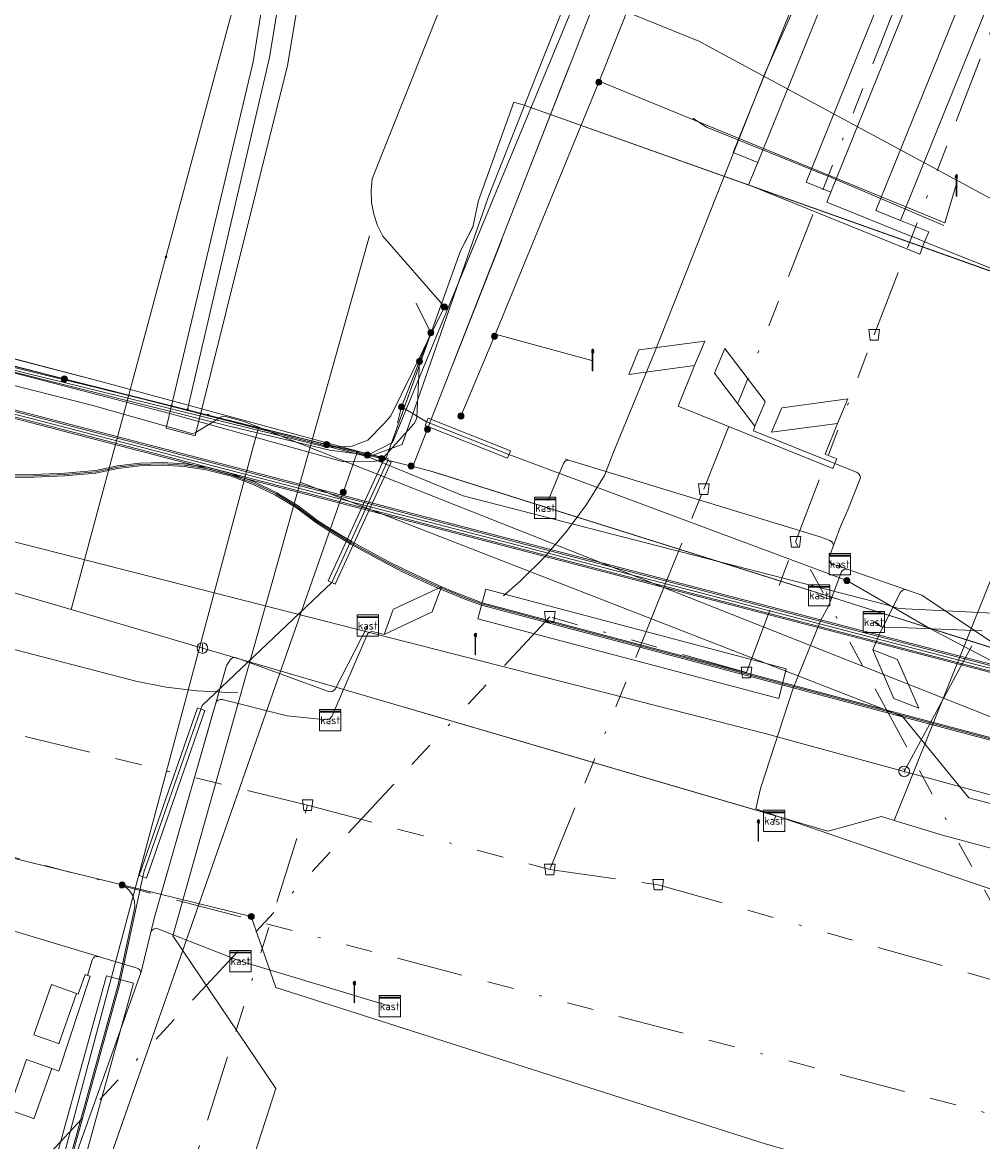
# Model space of a CAD drawing. Header units: metres. Extents: x 151922 to 154458, y 463415 to 464223.
# Tile 96 of 164: x 153472 to 153508, y 463956 to 463998. Entities that reach past the tile are written whole.
import ezdxf
from ezdxf.enums import TextEntityAlignment as Align
from ezdxf.lldxf.tags import DXFTag

# ---------------------------------------------------------------- set-up
doc = ezdxf.new("R2010")
doc.units = ezdxf.units.M
doc.linetypes.add('RI-OVERIG-SO', pattern=[17, 5, -2, 2, -2, 0, -2, 2, -2])
doc.layers.get('0').update_dxf_attribs({"lineweight": 9})
for name, color, linetype, lineweight in [('B-PV-KL-DATA-G', 90, 'KL-DATA-SO', 9), ('B-PV-KL-DATA_HULPSTUK-S', 90, 'Continuous', 9), ('B-PV-KL-DATA_KABELBED-G', 90, 'Continuous', 9), ('B-PV-KL-DATA_MANTELBUIS-G', 90, 'Continuous', 9), ('B-PV-KL-ET_HS-G', 10, 'KL-HS-SO', 9), ('B-PV-KL-ET_HS_MANTELBUIS-G', 10, 'Continuous', 9), ('B-PV-KL-ET_LS-G', 190, 'KL-LS-SO', 9), ('B-PV-KL-ET_LS-S', 190, 'Continuous', 9), ('B-PV-KL-ET_LS_HULPSTUK-S', 190, 'Continuous', 9), ('B-PV-KL-ET_LS_KABELBED-G', 190, 'Continuous', 9), ('B-PV-KL-ET_LS_MANTELBUIS-G', 190, 'Continuous', 9), ('B-PV-KL-GAS_LD-G', 50, 'KL-GAS_LD-SO', 9), ('B-PV-KL-GAS_LD_HULPSTUK-S', 50, 'Continuous', 9), ('B-PV-KL-GAS_LD_MANTELBUIS-G', 50, 'Continuous', 9), ('B-PV-KL-WATER-G', 170, 'KL-WATER-SO', 9), ('B-PV-KL-WATER_HULPSTUK-S', 170, 'Continuous', 9), ('B-PV-KL-WATER_MANTELBUIS-G', 170, 'Continuous', 9), ('B-PV-OG-INFO-G', 7, 'Continuous', 9), ('B-PV-RI-VRIJVERVAL-G', 210, 'RI-OVERIG-SO', 9), ('B-PV-RI-VRIJVERVAL_HULPSTUK-S', 210, 'Continuous', 9)]:
    doc.layers.add(name, color=color, linetype=linetype, lineweight=lineweight)
doc.styles.add('NLCS-ISO', font='txt')
doc.styles.get("Standard").update_dxf_attribs({"font": 'arial.ttf'})
tags = doc.linetypes.add('KL-DATA-SO', pattern='A,4,-1,[101,NLCS.SHX,S=0.5,R=0,X=0,Y=0],-1,4,-1,["D",Standard,S=1,R=0,X=-0.25,Y=-0.5],-1.5', length=12.5).pattern_tags.tags
tags[18] = DXFTag(74, 10)
tags = doc.linetypes.add('KL-GAS_LD-SO', pattern='A,4,-1,[69,NLCS.SHX,S=0.5,R=0,X=0,Y=0],-1,4,-1,["L",Standard,S=1,R=0,X=0.25,Y=-0.5],-2', length=13).pattern_tags.tags
tags[18] = DXFTag(74, 10)
tags = doc.linetypes.add('KL-HS-SO', pattern='A,4,-1,[103,NLCS.SHX,S=0.75,R=0,X=0,Y=0],-1,4,-1,["H",Standard,S=1,R=0,X=0,Y=-0.5],-2', length=13).pattern_tags.tags
tags[18] = DXFTag(74, 10)
tags = doc.linetypes.add('KL-LS-SO', pattern='A,4,-1,[103,NLCS.SHX,S=0.75,R=0,X=0,Y=0],-1,4,-1,["L",Standard,S=1,R=0,X=0,Y=-0.5],-2', length=13).pattern_tags.tags
tags[18] = DXFTag(74, 10)
doc.linetypes.add('KL-WATER-SO', pattern='A,7,-0.5,[168,NLCS.SHX,S=0.75,R=0,X=0.75,Y=0],-2', length=9.5)

# ---------------------------------------------------------------- blocks, each defined once
blk = doc.blocks.new('SKL-WTB_HULP_T STUK-SO')
at = {"color": 0, "linetype": 'ByBlock', "lineweight": 18}
blk.add_circle((0, 0), 1, dxfattribs=at)
at = {"color": 0, "linetype": 'ByBlock', "lineweight": -2, "style": 'NLCS-ISO'}
blk.add_text('T', height=1, dxfattribs=at).set_placement((0, 0), align=Align.MIDDLE_CENTER)
at = {"color": 0, "linetype": 'ByBlock', "lineweight": 18, "style": 'NLCS-ISO', "flags": 1}
for tag, p in [('TYPE', (1.5, 0)), ('OMSCHRIJVING', (1.5, -3)), ('LABEL', (1.5, -1.5))]:
    blk.add_attdef(tag, p, '', height=1, dxfattribs=at)
blk = doc.blocks.new('SKL-WTB_HULP_MOF-SO')
at = {"linetype": 'ByBlock', "lineweight": 18}
h = blk.add_hatch(color=0, dxfattribs=at)
h.dxf.hatch_style = 1
h.paths.add_polyline_path([(-0.5625, 0, 1), (0.5625, 0, 1)])
at = {"color": 0, "linetype": 'ByBlock', "lineweight": 18}
blk.add_circle((0, 0), 0.5625, dxfattribs=at)
at = {"color": 0, "linetype": 'ByBlock', "lineweight": 18, "style": 'NLCS-ISO', "flags": 1}
for tag, p in [('TYPE', (1.5, 0)), ('OMSCHRIJVING', (1.5, -3)), ('LABEL', (1.5, -1.5))]:
    blk.add_attdef(tag, p, '', height=1, dxfattribs=at)
blk = doc.blocks.new('SKL-WTB_HULP_AFSLUITER-SO')
at = {"color": 0, "linetype": 'ByBlock', "lineweight": 18}
blk.add_lwpolyline([(0, 0.8), (0, -0.8)], dxfattribs=at)
blk.add_circle((0, 0), 1, dxfattribs=at)
at = {"color": 0, "linetype": 'ByBlock', "lineweight": 18, "style": 'NLCS-ISO', "flags": 1}
for tag, p in [('TYPE', (1.5, 0)), ('OMSCHRIJVING', (1.5, -3)), ('LABEL', (1.5, -1.5))]:
    blk.add_attdef(tag, p, '', height=1, dxfattribs=at)
blk = doc.blocks.new('SKL-WTB_HULP_OVERIG-SO')
at = {"color": 0, "linetype": 'ByBlock', "lineweight": 18}
for points in [[(-0.14, 0.14), (0.14, -0.14)], [(0.14, 0.14), (-0.14, -0.14)]]:
    blk.add_lwpolyline(points, dxfattribs=at)
at = {"color": 0, "linetype": 'ByBlock', "lineweight": 18, "style": 'NLCS-ISO', "flags": 1}
for tag, p in [('TYPE', (1.5, 0)), ('OMSCHRIJVING', (1.5, -3)), ('LABEL', (1.5, -1.5))]:
    blk.add_attdef(tag, p, '', height=1, dxfattribs=at)
blk = doc.blocks.new('SRI-HULP_AFVOER_OPVANG-SO')
at = {"color": 0, "linetype": 'ByBlock', "lineweight": 18}
blk.add_lwpolyline([(-0.75, -1), (-1, 1), (1, 1), (0.75, -1)], close=True, dxfattribs=at)
at = {"color": 0, "linetype": 'ByBlock', "lineweight": 18, "style": 'NLCS-ISO', "flags": 1}
for tag, p in [('TYPE', (1.5, 0)), ('OMSCHRIJVING', (1.5, -3)), ('LABEL', (1.5, -1.5))]:
    blk.add_attdef(tag, p, '', height=1, dxfattribs=at)
blk = doc.blocks.new('SKL-WTB_HULP_KAST-SO')
at = {"color": 0, "linetype": 'ByBlock', "lineweight": 18}
for points in [[(-2, 2), (2, 2), (2, 1.68), (-2, 1.68)], [(-2, 1.52), (2, 1.52), (2, -2), (-2, -2)]]:
    blk.add_lwpolyline(points, close=True, dxfattribs=at)
at = {"color": 0, "linetype": 'ByBlock', "lineweight": 18, "style": 'NLCS-ISO'}
blk.add_text('kast', height=1.5, dxfattribs=at).set_placement((0, 0), align=Align.MIDDLE_CENTER)
at = {"color": 0, "linetype": 'ByBlock', "lineweight": 18, "style": 'NLCS-ISO', "flags": 1}
for tag, p in [('TYPE', (2.5, 0)), ('OMSCHRIJVING', (2.5, -3)), ('LABEL', (2.5, -1.5))]:
    blk.add_attdef(tag, p, '', height=1, dxfattribs=at)
blk = doc.blocks.new('SKL-ET_LS_MAST-SO')
for p, q in [((-0.05, 2.07), (0.05, 2.07)), ((-0.05, -2), (0.05, -2))]:
    blk.add_line(p, q)
for points in [[(-0.18, 1.76), (-0.22, 1.76), (-0.22, 1.84), (-0.18, 1.84), (-0.18, 1.79)], [(-0.18, 1.49), (-0.22, 1.49), (-0.22, 1.57), (-0.18, 1.57), (-0.18, 1.52)], [(-0.18, 1.79), (-0.05, 1.79)], [(-0.18, 1.76), (-0.05, 1.76)], [(-0.18, 1.52), (-0.05, 1.52)], [(-0.18, 1.49), (-0.05, 1.49)], [(-0.05, -2), (-0.05, 2.07)], [(0.05, -2), (0.05, 2.07)], [(0.18, 1.92), (0.05, 1.92)], [(0.18, 1.89), (0.05, 1.89)], [(0.18, 1.66), (0.05, 1.66)], [(0.18, 1.63), (0.05, 1.63)], [(0.18, 1.39), (0.05, 1.39)], [(0.18, 1.36), (0.05, 1.36)], [(0.18, 1.89), (0.22, 1.89), (0.22, 1.97), (0.18, 1.97), (0.18, 1.92)], [(0.18, 1.63), (0.22, 1.63), (0.22, 1.71), (0.18, 1.71), (0.18, 1.66)], [(0.18, 1.36), (0.22, 1.36), (0.22, 1.44), (0.18, 1.44), (0.18, 1.39)]]:
    blk.add_lwpolyline(points)

msp = doc.modelspace()

# ---------------------------------------------------------------- linework, layer by layer
at = {"layer": 'B-PV-KL-DATA-G', "ltscale": 0.5, "flags": 128}
for points in [[(153877.43, 463906.662), (153877.06, 463906.08), (153874.95, 463902.62), (153874.94, 463898.12), (153871.01, 463892.3), (153856.77, 463870.24), (153856.7, 463870.13), (153854.23, 463866.95), (153851.57, 463865.42), (153848.2, 463864.06), (153847.02, 463863.94), (153844.66, 463863.83), (153841.62, 463864.6), (153837.27, 463866.22), (153836.38, 463866.55), (153835.4, 463866.92), (153826.33, 463870.31), (153800.8, 463879.24), (153796.14, 463880.95), (153763.59, 463894.65), (153742.96, 463902.22), (153733.52, 463906.26), (153707.22, 463915.57), (153683.51, 463924.12), (153673.06, 463927.92), (153648.86, 463935.61), (153611.35, 463947.24), (153593.91, 463952.47), (153555.86, 463963.18), (153551.65, 463963.92), (153548.16, 463962.41), (153515.7, 463971.91), (153514.11, 463972.35), (153512.71, 463972.72), (153512.04, 463973.1), (153511.58, 463973.48), (153510.95, 463974.02), (153510.49, 463974.65), (153510.28, 463975.36), (153509.99, 463976.28), (153509.9, 463978.2), (153510.74, 463988.17), (153509.49, 463988.63), (153490.94, 463995.23), (153490.55, 463995.34), (153489.22, 463991.64), (153489.01, 463990.64), (153488.55, 463989.75), (153486.13, 463983.01), (153485.74, 463981.93), (153475.03, 463984.84), (153461.15, 463988.43), (153451.5, 463991.05), (153429.03, 463996.77), (153399.75, 464004.24), (153302.57, 464029.13), (153293.26, 464031.34), (153289.88, 464032.18), (153258.15, 464041), (153240.95, 464043.36), (153235.31, 464044.41), (153206.3, 464052.48), (153200.52, 464054.09), (153192.59, 464056.29), (153164.13, 464061.46), (153155.45, 464063.21), (153154.69, 464063.34), (153148.76, 464064.42), (153140.52, 464065.84), (153139.17, 464066.08), (153133.79, 464064.99), (153127.44, 464066.59), (153127.39, 464066.69), (153127.31, 464066.81), (153127.27, 464067.01), (153127.23, 464067.17), (153127.17, 464067.32), (153127.11, 464067.45), (153126.94, 464067.56), (153126.64, 464067.64), (153126.39, 464067.6), (153126.05, 464067.56), (153125.69, 464067.42), (153125.23, 464066.99), (153085, 464076.1), (153081.44, 464076.04), (153074.8, 464076.99), (153045.54, 464080.22), (153036.62, 464080.2), (152951.91, 464079.96), (152947.52, 464079.15), (152944.88, 464078.96), (152943.88, 464078.89), (152942.88, 464078.81), (152930.01, 464077.88), (152880.98, 464073.28), (152874.3, 464073.75), (152874.09, 464073.76), (152873.11, 464073.64), (152865.09, 464072.7), (152857.12, 464070.4), (152849.6, 464069.01), (152849.6, 464068.4), (152850.98, 464043.3), (152851.01, 464042.43), (152841.99, 464041.6), (152834.16, 464041.02), (152824.23, 464039.81), (152813.36, 464038.61), (152800.26, 464036.41), (152792.27, 464035.19), (152773.17, 464031.63), (152764.19, 464029.82), (152755.51, 464027.89), (152742.85, 464024.92), (152726.67, 464020.3), (152715.42, 464017.02), (152696.33, 464011.49), (152675.4, 464003.4), (152662.1, 463996.3), (152625.3, 463984.05), (152611.36, 463980.89), (152596.35, 463974.21), (152587.23, 463970.11), (152578.47, 463966.04), (152572.37, 463962.96), (152566.27, 463959.95), (152556.2, 463954.95), (152548.37, 463950.99), (152546.26, 463949.77), (152539.39, 463946.05), (152531.36, 463941.5), (152521.16, 463935.41), (152520.61, 463934.89), (152517.27, 463932.71), (152512.41, 463929.35), (152506.36, 463923.2), (152509.95, 463918.86), (152511.27, 463916.2), (152512.18, 463903.27), (152509.34, 463902.7), (152485.33, 463892.91), (152484.34, 463892.46), (152484.42, 463892.22), (152486.36, 463887.87), (152499.34, 463861.11), (152495.13, 463858.41), (152489.27, 463854.78), (152436.75, 463822.68), (152428.41, 463816.85), (152425.25, 463816.2), (152404.26, 463800.73), (152391.26, 463791.13), (152381.61, 463782.44), (152378.03, 463779.76), (152341.53, 463752.67), (152330.76, 463744.01), (152322.89, 463742.36), (152314.733, 463735.813)], [(153877.43, 463906.662), (153877.06, 463906.08), (153874.95, 463902.62), (153874.94, 463898.12), (153871.01, 463892.3), (153856.77, 463870.24), (153856.7, 463870.13), (153854.23, 463866.95), (153851.57, 463865.42), (153848.2, 463864.06), (153847.02, 463863.94), (153844.66, 463863.83), (153841.62, 463864.6), (153837.27, 463866.22), (153836.38, 463866.55), (153835.4, 463866.92), (153826.33, 463870.31), (153800.8, 463879.24), (153796.14, 463880.95), (153763.59, 463894.65), (153742.96, 463902.22), (153733.52, 463906.26), (153707.22, 463915.57), (153683.51, 463924.12), (153673.06, 463927.92), (153648.86, 463935.61), (153611.35, 463947.24), (153593.91, 463952.47), (153555.86, 463963.18), (153551.65, 463963.92), (153548.16, 463962.41), (153515.7, 463971.91), (153514.11, 463972.35), (153512.71, 463972.72), (153512.04, 463973.1), (153511.58, 463973.48), (153510.95, 463974.02), (153510.49, 463974.65), (153510.28, 463975.36), (153509.99, 463976.28), (153509.9, 463978.2), (153510.74, 463988.17), (153509.49, 463988.63), (153490.94, 463995.23), (153490.55, 463995.34), (153489.22, 463991.64), (153489.01, 463990.64), (153488.55, 463989.75), (153486.13, 463983.01), (153485.74, 463981.93), (153475.03, 463984.84), (153461.15, 463988.43), (153451.5, 463991.05), (153429.03, 463996.77), (153399.75, 464004.24), (153302.57, 464029.13), (153293.26, 464031.34), (153289.88, 464032.18), (153258.15, 464041), (153240.95, 464043.36), (153235.31, 464044.41), (153206.3, 464052.48), (153200.52, 464054.09), (153192.59, 464056.29), (153164.13, 464061.46), (153155.45, 464063.21), (153154.69, 464063.34), (153148.76, 464064.42), (153140.52, 464065.84), (153139.17, 464066.08), (153133.79, 464064.99), (153127.44, 464066.59), (153127.39, 464066.69), (153127.31, 464066.81), (153127.27, 464067.01), (153127.23, 464067.17), (153127.17, 464067.32), (153127.11, 464067.45), (153126.94, 464067.56), (153126.64, 464067.64), (153126.39, 464067.6), (153126.05, 464067.56), (153125.69, 464067.42), (153125.23, 464066.99), (153085, 464076.1), (153081.44, 464076.04), (153074.8, 464076.99), (153045.54, 464080.22), (153036.62, 464080.2), (152951.91, 464079.96), (152947.52, 464079.15), (152944.88, 464078.96), (152943.88, 464078.89), (152942.88, 464078.81), (152930.01, 464077.88), (152880.98, 464073.28), (152874.3, 464073.75), (152874.09, 464073.76), (152873.11, 464073.64), (152865.09, 464072.7), (152857.12, 464070.4), (152849.6, 464069.01), (152849.6, 464068.4), (152850.98, 464043.3), (152851.01, 464042.43), (152841.99, 464041.6), (152834.16, 464041.02), (152824.23, 464039.81), (152813.36, 464038.61), (152800.26, 464036.41), (152792.27, 464035.19), (152773.17, 464031.63), (152764.19, 464029.82), (152755.51, 464027.89), (152742.85, 464024.92), (152726.67, 464020.3), (152715.42, 464017.02), (152696.33, 464011.49), (152675.4, 464003.4), (152662.1, 463996.3), (152625.3, 463984.05), (152611.36, 463980.89), (152596.35, 463974.21), (152587.23, 463970.11), (152578.47, 463966.04), (152572.37, 463962.96), (152566.27, 463959.95), (152556.2, 463954.95), (152548.37, 463950.99), (152546.26, 463949.77), (152539.39, 463946.05), (152531.36, 463941.5), (152521.16, 463935.41), (152520.61, 463934.89), (152517.27, 463932.71), (152512.41, 463929.35), (152506.36, 463923.2), (152509.95, 463918.86), (152511.27, 463916.2), (152512.18, 463903.27), (152509.34, 463902.7), (152485.33, 463892.91), (152484.34, 463892.46), (152484.42, 463892.22), (152486.36, 463887.87), (152499.34, 463861.11), (152495.13, 463858.41), (152489.27, 463854.78), (152436.75, 463822.68), (152428.41, 463816.85), (152425.25, 463816.2), (152404.26, 463800.73), (152391.26, 463791.13), (152381.61, 463782.44), (152378.03, 463779.76), (152341.53, 463752.67), (152330.76, 463744.01), (152322.89, 463742.36), (152314.733, 463735.812)], [(153877.43, 463906.662), (153877.06, 463906.08), (153874.95, 463902.62), (153874.94, 463898.12), (153871.01, 463892.3), (153856.7, 463870.13), (153854.23, 463866.95), (153851.57, 463865.42), (153848.2, 463864.06), (153844.66, 463863.83), (153841.62, 463864.6), (153836.38, 463866.55), (153835.4, 463866.92), (153826.33, 463870.31), (153800.8, 463879.24), (153796.14, 463880.95), (153763.59, 463894.65), (153742.96, 463902.22), (153733.52, 463906.26), (153707.22, 463915.57), (153673.06, 463927.92), (153648.86, 463935.61), (153611.35, 463947.24), (153593.91, 463952.47), (153555.86, 463963.18), (153551.65, 463963.92), (153548.16, 463962.41), (153514.11, 463972.35), (153512.71, 463972.72), (153512.04, 463973.1), (153510.95, 463974.02), (153510.49, 463974.65), (153510.28, 463975.36), (153509.99, 463976.28), (153509.9, 463978.2), (153510.74, 463988.17), (153490.94, 463995.23), (153490.55, 463995.34), (153489.22, 463991.64), (153489.01, 463990.64), (153488.55, 463989.75), (153485.74, 463981.93), (153475.03, 463984.84), (153451.5, 463991.05), (153429.03, 463996.77), (153302.57, 464029.13), (153293.26, 464031.34), (153289.88, 464032.18), (153258.15, 464041), (153240.95, 464043.36), (153235.31, 464044.41), (153200.52, 464054.09), (153192.59, 464056.29), (153155.45, 464063.21), (153154.69, 464063.34), (153140.52, 464065.84), (153139.17, 464066.08), (153133.79, 464064.99), (153127.44, 464066.59), (153127.31, 464066.81), (153127.27, 464067.01), (153127.17, 464067.32), (153127.11, 464067.45), (153126.94, 464067.56), (153126.64, 464067.64), (153126.05, 464067.56), (153125.69, 464067.42), (153125.23, 464066.99), (153085, 464076.1), (153081.44, 464076.04), (153074.8, 464076.99), (153045.54, 464080.22), (152951.91, 464079.96), (152947.52, 464079.15), (152944.88, 464078.96), (152942.88, 464078.81), (152930.01, 464077.88), (152880.98, 464073.28), (152874.09, 464073.76), (152873.11, 464073.64), (152865.09, 464072.7), (152857.12, 464070.4), (152849.6, 464069.01), (152850.98, 464043.3), (152851.01, 464042.43), (152841.99, 464041.6), (152834.16, 464041.02), (152824.23, 464039.81), (152813.36, 464038.61), (152800.26, 464036.41), (152792.27, 464035.19), (152773.17, 464031.63), (152764.19, 464029.82), (152755.51, 464027.89), (152742.85, 464024.92), (152715.42, 464017.02), (152696.33, 464011.49), (152675.4, 464003.4), (152662.1, 463996.3), (152625.3, 463984.05), (152611.36, 463980.89), (152587.23, 463970.11), (152578.47, 463966.04), (152566.27, 463959.95), (152556.2, 463954.95), (152548.37, 463950.99), (152546.26, 463949.77), (152539.39, 463946.05), (152531.36, 463941.5), (152521.16, 463935.41), (152520.61, 463934.89), (152517.27, 463932.71), (152512.41, 463929.35), (152506.36, 463923.2), (152509.95, 463918.86), (152511.27, 463916.2), (152512.18, 463903.27), (152509.34, 463902.7), (152484.34, 463892.46), (152484.42, 463892.22), (152486.36, 463887.87), (152499.34, 463861.11), (152489.27, 463854.78), (152436.75, 463822.68), (152428.41, 463816.85), (152425.25, 463816.2), (152391.26, 463791.13), (152381.61, 463782.44), (152378.03, 463779.76), (152341.53, 463752.67), (152330.76, 463744.01), (152327.32, 463743.289)], [(152945.07, 464078.97), (152947.52, 464079.15), (152951.91, 464079.96), (153036.62, 464080.2), (153045.54, 464080.22), (153074.8, 464076.99), (153081.44, 464076.04), (153085, 464076.1), (153125.23, 464066.99), (153125.69, 464067.42), (153126.05, 464067.56), (153126.39, 464067.6), (153126.64, 464067.64), (153126.94, 464067.56), (153127.11, 464067.45), (153127.17, 464067.32), (153127.23, 464067.17), (153127.27, 464067.01), (153127.31, 464066.81), (153127.39, 464066.69), (153127.44, 464066.59), (153133.79, 464064.99), (153139.17, 464066.08), (153140.52, 464065.84), (153148.76, 464064.42), (153154.69, 464063.34), (153155.45, 464063.21), (153164.13, 464061.46), (153192.59, 464056.29), (153200.52, 464054.09), (153206.3, 464052.48), (153235.31, 464044.41), (153240.95, 464043.36), (153258.15, 464041), (153289.88, 464032.18), (153293.26, 464031.34), (153302.57, 464029.13), (153399.75, 464004.24), (153429.03, 463996.77), (153451.5, 463991.05), (153461.15, 463988.43), (153475.03, 463984.84), (153485.74, 463981.93), (153486.13, 463983.01), (153488.55, 463989.75), (153489.02, 463990.68)], [(152945.07, 464078.97), (152947.52, 464079.15), (152951.91, 464079.96), (153036.62, 464080.2), (153045.54, 464080.22), (153074.8, 464076.99), (153081.44, 464076.04), (153085, 464076.1), (153125.23, 464066.99), (153125.69, 464067.42), (153126.05, 464067.56), (153126.39, 464067.6), (153126.64, 464067.64), (153126.94, 464067.56), (153127.11, 464067.45), (153127.17, 464067.32), (153127.23, 464067.17), (153127.27, 464067.01), (153127.31, 464066.81), (153127.39, 464066.69), (153127.44, 464066.59), (153133.79, 464064.99), (153139.17, 464066.08), (153140.52, 464065.84), (153148.76, 464064.42), (153154.69, 464063.34), (153155.45, 464063.21), (153164.13, 464061.46), (153192.59, 464056.29), (153200.52, 464054.09), (153206.3, 464052.48), (153235.31, 464044.41), (153240.95, 464043.36), (153258.15, 464041), (153289.88, 464032.18), (153293.26, 464031.34), (153302.57, 464029.13), (153399.75, 464004.24), (153429.033, 463996.765), (153451.5, 463991.05), (153461.15, 463988.43), (153475.03, 463984.84), (153485.74, 463981.93), (153486.13, 463983.01), (153488.547, 463989.751), (153489.025, 463990.68)], [(152945.07, 464078.97), (152947.52, 464079.15), (152951.91, 464079.96), (153036.62, 464080.2), (153045.54, 464080.22), (153074.8, 464076.99), (153081.44, 464076.04), (153085, 464076.1), (153125.23, 464066.99), (153125.69, 464067.42), (153126.05, 464067.56), (153126.39, 464067.6), (153126.64, 464067.64), (153126.94, 464067.56), (153127.11, 464067.45), (153127.17, 464067.32), (153127.23, 464067.17), (153127.27, 464067.01), (153127.31, 464066.81), (153127.39, 464066.69), (153127.44, 464066.59), (153133.79, 464064.99), (153139.17, 464066.08), (153140.52, 464065.84), (153148.76, 464064.42), (153154.69, 464063.34), (153155.45, 464063.21), (153164.13, 464061.46), (153192.59, 464056.29), (153200.52, 464054.09), (153206.3, 464052.48), (153235.31, 464044.41), (153240.95, 464043.36), (153258.15, 464041), (153289.88, 464032.18), (153293.26, 464031.34), (153302.57, 464029.13), (153399.75, 464004.24), (153429.03, 463996.77), (153451.5, 463991.05), (153461.15, 463988.43), (153475.03, 463984.84), (153485.74, 463981.93), (153486.13, 463983.01), (153488.55, 463989.75), (153489.02, 463990.68)], [(153497.503, 463997.633), (153493.005, 463999.476), (153489.744, 463991.642), (153485.994, 463982.551), (153485.063, 463982.078), (153483.638, 463982.259), (153479.743, 463983.186), (153459.829, 463988.192), (153452.087, 463990.304), (153435.056, 463994.752), (153392.072, 464005.979), (153377.097, 464010.112), (153353.505, 464016.35), (153324.948, 464023.796), (153308.385, 464028.072), (153304.274, 464029.058), (153274.696, 464036.786), (153246.788, 464043.859), (153228.303, 464045.536), (153222.492, 464047.196), (153205.932, 464051.72), (153194.867, 464054.77), (153194.33, 464056.13), (153191.063, 464056.969), (153166.398, 464061.78), (153138.404, 464066.909), (153137.632, 464067.038), (153135.262, 464065.703), (153130.047, 464066.423), (153125.095, 464067.445), (153117.767, 464068.633), (153110.218, 464070.244), (153097.29, 464073.335), (153086.825, 464075.696), (153079.302, 464076.937)], [(153485.077, 463982.014), (153460.148, 463988.399), (153452.105, 463990.488), (153445.312, 463992.249), (153416.676, 463999.698), (153392.162, 464006.029), (153385.086, 464008.026), (153382.458, 464008.737), (153377.082, 464010.052), (153355.522, 464015.683), (153335.963, 464020.546), (153308.283, 464027.92), (153304.34, 464029.11), (153258.879, 464040.65), (153246.844, 464043.856), (153242.578, 464044.711), (153242.079, 464044.753), (153241.303, 464043.818), (153234.199, 464044.127), (153228.067, 464045.56), (153207.527, 464051.216), (153205.636, 464052.006), (153194.178, 464055.527)], [(153519.545, 464045.634), (153501.582, 464000), (153500, 463996.445), (153495.842, 463985.931), (153494.295, 463982.18), (153493.959, 463981.305), (153493.289, 463980.224), (153492.536, 463979.199), (153491.704, 463978.237), (153490.798, 463977.344), (153490.163, 463976.782)], [(153496.518, 464009.16), (153491.574, 463996.807), (153489.591, 463991.752), (153486.358, 463982.473), (153485.077, 463982.014)], [(153510.155, 463990.819), (153497.503, 463997.633)], [(153489.025, 463990.68), (153489.01, 463990.64), (153489.22, 463991.64), (153490.55, 463995.34), (153490.94, 463995.23), (153509.49, 463988.63), (153510.74, 463988.17), (153509.9, 463978.2), (153509.99, 463976.28), (153510.28, 463975.36), (153510.49, 463974.65), (153510.95, 463974.02), (153511.58, 463973.48), (153512.04, 463973.1), (153512.71, 463972.72), (153514.11, 463972.35), (153515.7, 463971.91), (153548.16, 463962.41), (153551.65, 463963.92), (153555.86, 463963.18), (153593.91, 463952.47), (153611.35, 463947.24), (153648.86, 463935.61), (153673.06, 463927.92), (153683.51, 463924.12), (153707.22, 463915.57), (153733.52, 463906.26), (153742.96, 463902.22), (153763.59, 463894.65), (153796.14, 463880.95), (153800.8, 463879.24), (153826.33, 463870.31), (153835.4, 463866.92), (153836.268, 463866.592)], [(153489.025, 463990.68), (153489.01, 463990.64), (153489.22, 463991.64), (153490.55, 463995.34), (153490.94, 463995.23), (153509.49, 463988.63), (153510.74, 463988.17), (153509.9, 463978.2), (153509.99, 463976.28), (153510.28, 463975.36), (153510.49, 463974.65), (153510.95, 463974.02), (153511.58, 463973.48), (153512.04, 463973.1), (153512.71, 463972.72), (153514.11, 463972.35), (153515.7, 463971.91), (153548.16, 463962.41), (153551.65, 463963.92), (153555.86, 463963.18), (153593.91, 463952.47), (153611.35, 463947.24), (153648.86, 463935.61), (153673.06, 463927.92), (153683.51, 463924.12), (153707.22, 463915.57), (153733.52, 463906.26), (153742.96, 463902.22), (153763.59, 463894.65), (153796.14, 463880.95), (153800.8, 463879.24), (153826.33, 463870.31), (153835.4, 463866.92), (153836.268, 463866.592)], [(153489.025, 463990.68), (153489.01, 463990.64), (153489.22, 463991.64), (153490.55, 463995.34), (153490.94, 463995.23), (153509.49, 463988.63), (153510.74, 463988.17), (153509.9, 463978.2), (153509.99, 463976.28), (153510.28, 463975.36), (153510.49, 463974.65), (153510.95, 463974.02), (153511.58, 463973.48), (153512.04, 463973.1), (153512.71, 463972.72), (153514.11, 463972.35), (153515.7, 463971.91), (153548.16, 463962.41), (153551.65, 463963.92), (153555.86, 463963.18), (153593.91, 463952.47), (153611.35, 463947.24), (153648.86, 463935.61), (153673.06, 463927.92), (153683.51, 463924.12), (153707.22, 463915.57), (153733.52, 463906.26), (153742.96, 463902.22), (153763.59, 463894.65), (153796.14, 463880.95), (153800.8, 463879.24), (153826.33, 463870.31), (153835.4, 463866.92), (153836.268, 463866.592)], [(153397.533, 463994.185), (153411.184, 463990.702), (153450.597, 463980.278), (153476.334, 463973.577), (153477.482, 463973.354), (153478.642, 463973.213), (153479.81, 463973.158), (153480.17, 463973.167)], [(153485.077, 463982.014), (153488.652, 463980.546), (153504.528, 463976.457), (153505.025, 463976.313), (153508.572, 463976.13), (153508.917, 463974.533), (153509.687, 463973.03), (153510.694, 463972.102), (153517.198, 463970.347)]]:
    msp.add_lwpolyline(points, dxfattribs=at)
at = {"layer": 'B-PV-KL-DATA_KABELBED-G', "ltscale": 0.5, "flags": 128}
for points in [[(153478.287, 463983.788), (153481.36, 463997.02), (153484.06, 464013.4), (153484.067, 464013.864), (153484.16, 464020.16), (153485.239, 464031.498), (153483.291, 464030.033)], [(153485.239, 464031.498), (153484.16, 464020.16), (153484.06, 464013.4), (153481.36, 463997.02), (153478.288, 463983.788)], [(153354.929, 464015.963), (153355.928, 464015.709), (153389.827, 464007.063), (153403.633, 464003.34), (153413.483, 464000.772), (153416.405, 464000), (153469.101, 463986.078), (153473.687, 463984.926)], [(153497.646, 464009.473), (153493.939, 464000), (153487.537, 463983.639), (153486.758, 463981.647), (153486.758, 463981.646)], [(153492.647, 463996.699), (153490.792, 463991.958)], [(153488.271, 463985.514), (153490.104, 463990.165)], [(153473.687, 463984.926), (153477.683, 463983.924)], [(153477.683, 463983.924), (153478.284, 463983.773)], [(153478.284, 463983.773), (153479.055, 463983.58)], [(153479.055, 463983.58), (153480.947, 463983.105)], [(153365.888, 463981.853), (153418.461, 463968.579), (153432.221, 463964.569), (153446.761, 463960.237), (153457.839, 463956.808), (153472.742, 463952.422), (153480.754, 463982.381), (153480.947, 463983.105)], [(153480.947, 463983.105), (153482.776, 463982.645), (153483.617, 463982.434), (153483.696, 463982.415), (153484.29, 463982.265), (153484.661, 463982.172)], [(153470.572, 463941.961), (153470.573, 463941.964), (153470.576, 463941.972), (153471.422, 463944.388), (153471.704, 463945.192), (153471.953, 463945.903), (153483.22, 463978.058), (153484.661, 463982.172)], [(153480.754, 463982.381), (153473.417, 463954.945)], [(153484.661, 463982.172), (153486.758, 463981.647)], [(153486.758, 463981.647), (153486.758, 463981.647), (153487.446, 463981.475), (153488.039, 463981.288), (153500, 463977.519), (153509.193, 463974.623), (153513.814, 463973.167)], [(153487.436, 463981.477), (153510.099, 463974.337)], [(153481.217, 463972.337), (153472.616, 463947.8)]]:
    msp.add_lwpolyline(points, dxfattribs=at)
at = {"layer": 'B-PV-KL-DATA_MANTELBUIS-G', "ltscale": 0.5, "flags": 128}
for points in [[(153485.239, 464031.498), (153484.16, 464020.16), (153484.06, 464013.4), (153481.36, 463997.02), (153478.288, 463983.788)], [(153492.647, 463996.699), (153490.792, 463991.958)], [(153492.647, 463996.699), (153490.792, 463991.958)], [(153490.94, 463995.23), (153509.49, 463988.63)], [(153488.271, 463985.514), (153490.104, 463990.165)], [(153480.754, 463982.381), (153473.417, 463954.945)], [(153487.436, 463981.477), (153510.099, 463974.337)], [(153504.528, 463976.457), (153488.652, 463980.546)], [(153481.217, 463972.337), (153472.616, 463947.8)]]:
    msp.add_lwpolyline(points, dxfattribs=at)
at = {"layer": 'B-PV-KL-ET_HS-G', "ltscale": 0.5, "flags": 128}
for points in [[(153155.596, 464059.001), (153192.164, 464052.055), (153237.536, 464040.833), (153257.373, 464036.361), (153292.899, 464027.013), (153388.375, 464001.649), (153464.138, 463982.111), (153465.1, 463981.897), (153466.067, 463981.712), (153467.04, 463981.556), (153468.017, 463981.43), (153468.998, 463981.334), (153470.165, 463981.261), (153471.335, 463981.23), (153472.504, 463981.241), (153473.673, 463981.296), (153474.842, 463981.393), (153475.664, 463981.57), (153476.493, 463981.669), (153477.327, 463981.694), (153478.161, 463981.643), (153478.986, 463981.518), (153479.885, 463981.291), (153480.757, 463980.976), (153481.592, 463980.574), (153482.383, 463980.09), (153483.126, 463979.527), (153483.771, 463979.119), (153484.425, 463978.728), (153485.761, 463977.996), (153486.442, 463977.655), (153487.583, 463977.13), (153488.745, 463976.652), (153489.334, 463976.431), (153554.153, 463959.251), (153592.456, 463948.848), (153643.944, 463933.316)], [(153156.991, 464058.839), (153192.186, 464052.153), (153237.558, 464040.931), (153257.397, 464036.459), (153292.925, 464027.109), (153388.401, 464001.745), (153464.162, 463982.209), (153465.12, 463981.995), (153466.085, 463981.81), (153467.054, 463981.654), (153468.029, 463981.53), (153469.006, 463981.434), (153470.169, 463981.361), (153471.335, 463981.33), (153472.502, 463981.341), (153473.667, 463981.396), (153474.828, 463981.493), (153475.648, 463981.668), (153476.485, 463981.769), (153477.329, 463981.794), (153478.171, 463981.743), (153479.006, 463981.616), (153479.915, 463981.387), (153480.795, 463981.068), (153481.64, 463980.662), (153482.439, 463980.172), (153483.182, 463979.609), (153483.823, 463979.205), (153484.475, 463978.814), (153485.807, 463978.084), (153486.486, 463977.745), (153487.623, 463977.222), (153488.199, 463976.978), (153489.364, 463976.527), (153554.179, 463959.347), (153592.484, 463948.944), (153643.017, 463933.701)], [(153158.062, 464058.584), (153192.175, 464052.104), (153237.547, 464040.882), (153257.385, 464036.41), (153292.912, 464027.061), (153388.388, 464001.697), (153464.15, 463982.16), (153465.11, 463981.946), (153466.076, 463981.761), (153467.047, 463981.605), (153468.023, 463981.48), (153469.002, 463981.384), (153470.167, 463981.311), (153471.335, 463981.28), (153472.503, 463981.291), (153473.67, 463981.346), (153474.835, 463981.443), (153475.656, 463981.619), (153476.489, 463981.719), (153477.328, 463981.744), (153478.166, 463981.693), (153478.996, 463981.567), (153479.9, 463981.339), (153480.776, 463981.022), (153481.616, 463980.618), (153482.411, 463980.131), (153483.154, 463979.568), (153483.797, 463979.162), (153484.45, 463978.771), (153485.784, 463978.04), (153486.464, 463977.7), (153487.603, 463977.176), (153488.763, 463976.699), (153489.349, 463976.479), (153554.166, 463959.299), (153592.47, 463948.896), (153645.969, 463932.758)]]:
    msp.add_lwpolyline(points, dxfattribs=at)
at = {"layer": 'B-PV-KL-ET_HS_MANTELBUIS-G', "ltscale": 0.5, "flags": 128}
for points in [[(153518.969, 463971.482), (153468.15, 463984.711), (153468.074, 463984.421), (153518.893, 463971.192), (153518.969, 463971.482)], [(153485.672, 463981.933), (153483.568, 463977.35), (153483.84, 463977.224), (153485.944, 463981.807), (153485.672, 463981.933)], [(153489.495, 463977.036), (153489.201, 463975.924), (153500.511, 463972.93), (153500.793, 463974.04), (153500, 463974.252), (153489.495, 463977.036)], [(153472.618, 463953.034), (153473.63, 463952.754), (153476.246, 463962.225), (153475.234, 463962.505), (153472.618, 463953.034)]]:
    msp.add_lwpolyline(points, dxfattribs=at)
at = {"layer": 'B-PV-KL-ET_LS-G', "ltscale": 0.5, "flags": 128}
for points in [[(153507.43, 464048.319), (153500, 464029.545), (153485.23, 463992.46), (153485.183, 463992.016), (153485.2, 463991.569), (153485.282, 463991.13), (153485.425, 463990.706), (153485.627, 463990.307), (153487.941, 463987.643)], [(153503.534, 464020.662), (153493.747, 463996.089), (153489.824, 463986.542), (153488.563, 463983.544)], [(153493.827, 463996.104), (153506.757, 463990.81), (153507.177, 463992.231)], [(153476.761, 463943.317), (153481.601, 463958.272), (153477.733, 463964.012), (153485.124, 463990.318)], [(153487.941, 463987.643), (153485.931, 463983.557), (153485.659, 463983.249), (153485.064, 463982.634), (153484.43, 463982.401), (153483.507, 463982.368), (153474.977, 463984.481), (153467.964, 463986.192), (153467.623, 463986.021), (153467.682, 463985.488), (153467.865, 463985.054), (153468.171, 463984.654), (153518.944, 463971.437), (153519.226, 463971.438), (153519.402, 463970.921), (153518.551, 463970.487), (153515.386, 463971.393), (153514.927, 463972.364), (153515.494, 463974.956), (153515.584, 463976.145), (153515.261, 463976.883), (153514.611, 463977.329)], [(153487.43, 463986.676), (153486.878, 463987.788)], [(153466.397, 463986.552), (153477.619, 463983.639), (153484.062, 463981.85), (153484.116, 463981.839), (153484.171, 463981.835), (153485.347, 463981.841), (153485.509, 463981.876), (153485.642, 463981.974), (153486.798, 463983.26), (153486.87, 463983.374), (153486.9, 463983.505), (153487.005, 463985.6)], [(153466.469, 463986.66), (153466.93, 463986.494), (153467.236, 463986.3), (153467.409, 463986.137), (153467.486, 463985.438), (153467.691, 463984.952), (153468.053, 463984.478), (153518.918, 463971.237), (153519.083, 463971.238), (153519.156, 463971.021), (153518.53, 463970.701), (153515.528, 463971.561), (153515.137, 463972.388), (153515.692, 463974.926), (153515.788, 463976.179), (153515.421, 463977.015), (153514.691, 463977.519)], [(153487.005, 463985.6), (153487.43, 463986.676)], [(153489.904, 463986.612), (153493.487, 463985.631)], [(153483.517, 463982.468), (153475.001, 463984.578), (153467.952, 463986.298), (153467.516, 463986.079), (153467.584, 463985.463), (153467.778, 463985.003), (153468.112, 463984.566), (153518.931, 463971.337), (153519.154, 463971.338), (153519.279, 463970.971), (153518.541, 463970.595), (153515.457, 463971.477), (153515.032, 463972.376), (153515.593, 463974.941), (153515.686, 463976.162), (153515.341, 463976.949), (153514.649, 463977.419)], [(153486.327, 463983.887), (153487.005, 463985.6)], [(153486.327, 463983.887), (153486.173, 463983.289)], [(153503.073, 463977.359), (153490.365, 463982.1), (153487.27, 463983.322), (153486.327, 463983.887)], [(153472.692, 463950.553), (153472.505, 463950.827), (153473.22, 463953.117), (153475.721, 463962.16), (153476.643, 463966.4), (153478.839, 463972.658), (153483.704, 463977.287), (153485.808, 463981.87), (153485.827, 463981.943), (153483.517, 463982.468)], [(153482.521, 463981.054), (153505.163, 463972.25), (153507.663, 463969.188), (153551.38, 463957.729), (153552.874, 463961.237)], [(153418.899, 463980.07), (153427.592, 463977.709), (153475.823, 463965.92)], [(153503.073, 463977.359), (153506.187, 463975.564), (153508.987, 463974.089), (153511.566, 463973.016), (153512.047, 463972.703), (153512.288, 463972.483), (153512.48, 463972.24)], [(153475.823, 463965.92), (153475.921, 463965.867), (153476.09, 463965.724), (153476.216, 463965.54), (153476.291, 463965.316), (153476.3, 463965.08), (153475.672, 463962.172), (153473.172, 463953.131), (153472.45, 463950.819), (153472.637, 463950.545), (153471.099, 463945.919), (153470.835, 463945.786)], [(153475.823, 463965.92), (153480.681, 463964.732)], [(153679.924, 463906.1), (153673.209, 463908.522), (153648.022, 463916.979), (153628.902, 463923.082), (153602.055, 463930.791), (153568.085, 463938.397), (153555.584, 463941.176), (153542.111, 463944.513), (153530.787, 463947.431), (153500, 463956.184), (153481.604, 463962.066), (153480.681, 463964.732)]]:
    msp.add_lwpolyline(points, dxfattribs=at)
at = {"layer": 'B-PV-KL-ET_LS_KABELBED-G', "ltscale": 0.5, "flags": 128}
for points in [[(153510.051, 464021.251), (153498.793, 463993.444), (153499.719, 463993.069), (153510.978, 464020.876), (153510.06, 464021.248)], [(153512.8, 464020.138), (153501.541, 463992.331), (153502.468, 463991.956), (153513.727, 464019.763), (153512.809, 464020.135)], [(153515.423, 464019.076), (153504.165, 463991.269), (153505.091, 463990.894), (153516.35, 464018.701), (153515.432, 464019.073)], [(153499.719, 463993.069), (153499.379, 463992.228), (153505.81, 463989.624), (153505.997, 463990.088)], [(153502.468, 463991.956), (153502.315, 463991.579), (153505.998, 463990.088)], [(153505.091, 463990.894), (153506.149, 463990.466)], [(153505.996, 463990.088), (153509.518, 463988.681)], [(153505.997, 463990.088), (153506.149, 463990.466)], [(153495.255, 463986.03), (153494.872, 463985.106), (153497.35, 463985.438), (153497.733, 463986.362), (153495.265, 463986.031)], [(153500, 463984.089), (153498.485, 463986.077), (153498.102, 463985.153), (153499.617, 463983.165), (153499.997, 463984.079)], [(153497.35, 463985.438), (153496.735, 463983.92), (153502.546, 463981.567), (153502.621, 463981.753)], [(153500.627, 463983.854), (153500.244, 463982.931), (153502.722, 463983.263), (153503.105, 463984.187), (153500.637, 463983.856)], [(153499.617, 463983.165), (153499.559, 463982.993), (153502.621, 463981.753)], [(153502.621, 463981.753), (153502.696, 463981.938), (153502.258, 463982.116), (153502.722, 463983.263)], [(153491.848, 463980.369), (153492.413, 463981.757), (153492.453, 463981.819), (153492.512, 463981.862), (153492.583, 463981.881), (153492.656, 463981.873), (153502.066, 463979.001), (153502.431, 463978.871), (153502.499, 463978.83), (153502.545, 463978.767), (153502.564, 463978.691), (153502.552, 463978.613)], [(153502.621, 463981.753), (153503.455, 463981.415), (153503.521, 463981.372), (153503.564, 463981.308), (153503.58, 463981.231), (153503.566, 463981.155), (153503.107, 463980.021), (153502.837, 463979.393), (153502.413, 463978.233), (153502.401, 463978.162), (153502.414, 463978.092), (153502.451, 463978.03), (153502.506, 463977.985), (153505.891, 463976.808), (153508.822, 463974.846)], [(153502.81, 463977.986), (153502.815, 463977.909), (153502.872, 463977.858)], [(153503.106, 463977.777), (153503.03, 463977.788), (153502.955, 463977.769), (153502.893, 463977.723), (153502.853, 463977.657), (153502.399, 463976.418), (153502.076, 463975.847), (153501.046, 463973.275), (153499.824, 463969.544), (153499.655, 463968.785), (153506.426, 463966.461)], [(153486.013, 463976.275), (153485.67, 463975.336), (153487.483, 463976.18), (153487.826, 463977.12), (153486.022, 463976.28)], [(153502.026, 463976.804), (153502.284, 463976.702), (153502.362, 463976.688), (153502.44, 463976.705), (153502.504, 463976.751), (153502.546, 463976.819)], [(153505.323, 463977.007), (153505.252, 463977.018), (153505.182, 463977.004), (153505.121, 463976.965), (153505.078, 463976.908), (153504.257, 463975.267)], [(153504.087, 463975.803), (153504.377, 463975.626), (153504.425, 463975.605), (153504.477, 463975.597), (153505.362, 463975.577), (153508.163, 463975.468)], [(153477.041, 463964.709), (153479.735, 463974.122), (153479.745, 463974.148), (153479.758, 463974.174), (153479.888, 463974.379), (153479.933, 463974.429), (153479.993, 463974.462), (153480.059, 463974.472), (153480.126, 463974.46), (153483.589, 463973.192), (153483.656, 463973.18), (153483.724, 463973.192), (153483.784, 463973.225), (153483.829, 463973.277), (153485.059, 463975.666)], [(153485.391, 463975.406), (153485.274, 463975.436), (153485.204, 463975.442), (153485.136, 463975.422), (153485.079, 463975.381), (153485.04, 463975.322), (153483.708, 463972.246), (153483.625, 463972.153), (153483.504, 463972.127), (153482.035, 463972.274), (153479.584, 463972.89), (153479.508, 463972.894), (153479.435, 463972.869), (153479.377, 463972.819), (153479.343, 463972.751)], [(153485.67, 463975.336), (153485.391, 463975.406)], [(153504.047, 463974.762), (153504.257, 463975.267)], [(153504.977, 463974.394), (153504.047, 463974.762), (153504.842, 463972.927), (153505.772, 463972.559), (153504.981, 463974.385)], [(153500.337, 463968.332), (153500.405, 463968.528)], [(153461.031, 463966.575), (153461.204, 463967.15), (153461.24, 463967.219), (153461.3, 463967.269), (153461.375, 463967.292), (153461.453, 463967.284), (153476.384, 463962.797), (153476.442, 463962.769), (153476.488, 463962.724), (153476.517, 463962.667), (153476.527, 463962.603)], [(153506.428, 463966.46), (153509.787, 463965.321), (153511.818, 463964.622), (153519.919, 463962.357), (153529.818, 463959.847), (153529.889, 463959.813), (153529.942, 463959.754), (153529.967, 463959.68), (153529.962, 463959.601), (153529.859, 463959.217)], [(153472.896, 463952.424), (153476.543, 463962.65), (153477.041, 463964.709)], [(153476.902, 463964.133), (153476.938, 463964.207), (153477.001, 463964.261), (153477.08, 463964.285), (153477.162, 463964.275), (153480.277, 463963.06), (153483.355, 463962.124), (153485.886, 463961.36)], [(153474.947, 463963.229), (153474.869, 463963.236), (153474.794, 463963.213), (153474.734, 463963.164), (153474.698, 463963.095), (153474.525, 463962.519)], [(153473.177, 463959.019), (153473.442, 463958.925), (153474.623, 463962.489), (153474.525, 463962.519)], [(153474.525, 463962.519), (153474.432, 463962.548), (153474.173, 463961.817), (153474.112, 463961.839)], [(153473.443, 463959.954), (153474.112, 463961.839), (153473.169, 463962.173), (153472.501, 463960.288), (153473.434, 463959.957)], [(153472.508, 463957.134), (153473.177, 463959.019), (153472.234, 463959.354), (153471.566, 463957.468), (153472.499, 463957.138)]]:
    msp.add_lwpolyline(points, dxfattribs=at)
at = {"layer": 'B-PV-KL-ET_LS_MANTELBUIS-G', "ltscale": 0.5, "flags": 128}
for points in [[(153497.28, 463994.738), (153497.801, 463994.404), (153502.524, 463992.49), (153506.717, 463990.702)], [(153518.969, 463971.482), (153468.15, 463984.711), (153468.074, 463984.421), (153518.893, 463971.192), (153518.969, 463971.482)], [(153487.215, 463983.182), (153490.31, 463981.96), (153490.42, 463982.24), (153487.325, 463983.462), (153487.215, 463983.182)], [(153485.672, 463981.933), (153483.568, 463977.35), (153483.84, 463977.224), (153485.944, 463981.807), (153485.672, 463981.933)], [(153502.066, 463979.001), (153492.488, 463981.924)], [(153489.495, 463977.036), (153489.201, 463975.924), (153500.511, 463972.93), (153500.793, 463974.04), (153500, 463974.252), (153489.495, 463977.036)], [(153508.163, 463975.468), (153505.362, 463975.577)], [(153477.041, 463964.709), (153479.743, 463974.149)], [(153478.652, 463972.58), (153476.462, 463966.271), (153476.746, 463966.173), (153478.936, 463972.482), (153478.652, 463972.58)], [(153472.618, 463953.034), (153473.63, 463952.754), (153476.246, 463962.225), (153475.234, 463962.505), (153472.618, 463953.034)], [(153472.896, 463952.424), (153476.543, 463962.65)]]:
    msp.add_lwpolyline(points, dxfattribs=at)
at = {"layer": 'B-PV-KL-GAS_LD-G', "ltscale": 0.5, "flags": 128}
for points in [[(153236.237, 464044.045), (153237.331, 464043.906), (153243.263, 464044.031), (153247.932, 464043.247), (153249.321, 464043.058), (153271.874, 464036.289), (153297.695, 464030.263), (153309.666, 464027.049), (153323.788, 464023.389), (153336.302, 464020.083), (153337.608, 464019.823), (153339.185, 464019.266), (153340.346, 464018.881), (153345.112, 464017.709), (153359.561, 464014.047), (153375.964, 464009.824), (153392.515, 464005.385), (153415.031, 463999.61), (153429.871, 463995.693), (153451.029, 463989.977), (153459.727, 463987.746), (153474.723, 463983.936), (153478.395, 463982.897), (153478.482, 463982.882), (153478.565, 463982.913), (153479.536, 463983.5), (153479.617, 463983.535), (153479.705, 463983.525), (153480.411, 463983.339), (153510.725, 463971.346), (153511.835, 463971.095)], [(153467.486, 463979.902), (153500, 463971.608), (153501.367, 463971.238)], [(153505.226, 463970.189), (153507.775, 463974.901)], [(153501.367, 463971.238), (153505.226, 463970.189)], [(153505.226, 463970.189), (153513.496, 463967.943)]]:
    msp.add_lwpolyline(points, dxfattribs=at)
at = {"layer": 'B-PV-KL-GAS_LD_MANTELBUIS-G', "ltscale": 0.5, "flags": 128}
msp.add_lwpolyline([(153480.411, 463983.339), (153510.725, 463971.346)], dxfattribs=at)
at = {"layer": 'B-PV-KL-WATER-G', "ltscale": 0.5, "flags": 128}
for points in [[(153477.471, 463989.519), (153483.969, 464013.66), (153480.671, 464014.374)], [(153473.904, 463976.269), (153436.6, 463987.184), (153435.343, 463988.42), (153433.788, 463988.822), (153431.993, 463988.33), (153387.333, 464000), (153378.824, 464002.165)], [(153473.904, 463976.269), (153477.471, 463989.519)], [(153504.849, 463968.346), (153511.057, 463983.785)], [(153478.843, 463974.824), (153473.904, 463976.269)], [(153478.843, 463974.824), (153502.361, 463967.942), (153504.378, 463968.492), (153504.849, 463968.346)], [(153504.849, 463968.346), (153506.664, 463967.785), (153509.468, 463967.044)]]:
    msp.add_lwpolyline(points, dxfattribs=at)
at = {"layer": 'B-PV-KL-WATER_MANTELBUIS-G', "ltscale": 0.5, "flags": 128}
msp.add_lwpolyline([(153486.386, 463972.617), (153500.913, 463968.366)], dxfattribs=at)
at = {"layer": 'B-PV-OG-INFO-G', "ltscale": 0.5, "flags": 128}
for points in [[(153485.59, 464031.84), (153484.87, 464032.03), (153483.38, 464020.29), (153483.38, 464013.36), (153480.75, 463996.86), (153477.48, 463983.09), (153478.57, 463982.8), (153482.04, 463996.72), (153484.8, 464013.22), (153484.91, 464020.29), (153485.59, 464031.84)], [(153490.94, 463995.23), (153509.49, 463988.63)], [(153518.969, 463971.482), (153468.15, 463984.711), (153468.074, 463984.421), (153518.893, 463971.192), (153518.969, 463971.482)], [(153518.969, 463971.482), (153468.15, 463984.711), (153468.074, 463984.421), (153518.893, 463971.192), (153518.969, 463971.482)]]:
    msp.add_lwpolyline(points, dxfattribs=at)
at = {"layer": 'B-PV-RI-VRIJVERVAL-G', "ltscale": 0.5, "flags": 128}
for points in [[(153497.7, 463980.8), (153523.122, 464044.841)], [(153504.1, 463986.6), (153526.206, 464044.158)], [(153501.14, 463978.81), (153504.1, 463986.6)], [(153422.03, 463983.65), (153482.8, 463968.92)], [(153495.933, 463976.443), (153497.7, 463980.8)], [(153499.3, 463973.9), (153501.14, 463978.81)], [(153513.54, 463955.98), (153501.14, 463978.81)], [(153491.9, 463966.5), (153495.933, 463976.443)], [(153491.9, 463976), (153460.16, 463941.96)], [(153499.3, 463973.9), (153491.9, 463976)], [(153461.23, 463969.72), (153513.54, 463955.98)], [(153463.39, 463907.91), (153482.8, 463968.92)], [(153482.8, 463968.92), (153491.9, 463966.5)], [(153491.9, 463966.5), (153495.98, 463965.93)], [(153495.98, 463965.93), (153557.8, 463948.31)]]:
    msp.add_lwpolyline(points, dxfattribs=at)

# ---------------------------------------------------------------- block references
at = {"layer": 'B-PV-KL-DATA_HULPSTUK-S', "xscale": 0.2, "yscale": 0.2, "zscale": 0.2}
for name, p in [('SKL-WTB_HULP_MOF-SO', (153473.652, 463984.935)), ('SKL-WTB_HULP_OVERIG-SO', (153473.687, 463984.926)), ('SKL-WTB_HULP_OVERIG-SO', (153473.687, 463984.926)), ('SKL-WTB_HULP_OVERIG-SO', (153477.683, 463983.924)), ('SKL-WTB_HULP_OVERIG-SO', (153477.683, 463983.924)), ('SKL-WTB_HULP_OVERIG-SO', (153478.284, 463983.773)), ('SKL-WTB_HULP_OVERIG-SO', (153478.284, 463983.773)), ('SKL-WTB_HULP_OVERIG-SO', (153478.287, 463983.788)), ('SKL-WTB_HULP_OVERIG-SO', (153479.055, 463983.58)), ('SKL-WTB_HULP_OVERIG-SO', (153479.055, 463983.58)), ('SKL-WTB_HULP_OVERIG-SO', (153480.947, 463983.105)), ('SKL-WTB_HULP_OVERIG-SO', (153480.947, 463983.105)), ('SKL-WTB_HULP_OVERIG-SO', (153480.947, 463983.105)), ('SKL-WTB_HULP_MOF-SO', (153487.305, 463983.044)), ('SKL-WTB_HULP_OVERIG-SO', (153484.661, 463982.172)), ('SKL-WTB_HULP_OVERIG-SO', (153484.661, 463982.172)), ('SKL-WTB_HULP_OVERIG-SO', (153484.661, 463982.172)), ('SKL-WTB_HULP_MOF-SO', (153485.042, 463982.076)), ('SKL-WTB_HULP_MOF-SO', (153485.586, 463981.941)), ('SKL-WTB_HULP_MOF-SO', (153486.69, 463981.664)), ('SKL-WTB_HULP_OVERIG-SO', (153486.758, 463981.647)), ('SKL-WTB_HULP_OVERIG-SO', (153486.758, 463981.647)), ('SKL-WTB_HULP_OVERIG-SO', (153486.758, 463981.646)), ('SKL-WTB_HULP_MOF-SO', (153484.139, 463980.683))]:
    msp.add_blockref(name, p, dxfattribs=at)
at = {"layer": 'B-PV-KL-ET_LS-S', "xscale": 0.2, "yscale": 0.2, "zscale": 0.2}
for p in [(153507.192, 463992.207), (153493.511, 463985.641), (153489.103, 463974.971), (153499.743, 463967.966), (153484.554, 463961.893)]:
    msp.add_blockref('SKL-ET_LS_MAST-SO', p, dxfattribs=at)
at = {"layer": 'B-PV-KL-ET_LS_HULPSTUK-S', "xscale": 0.2, "yscale": 0.2, "zscale": 0.2}
for name, p in [('SKL-WTB_HULP_MOF-SO', (153493.747, 463996.089)), ('SKL-WTB_HULP_MOF-SO', (153487.941, 463987.643)), ('SKL-WTB_HULP_MOF-SO', (153487.43, 463986.676)), ('SKL-WTB_HULP_MOF-SO', (153487.43, 463986.676)), ('SKL-WTB_HULP_MOF-SO', (153489.824, 463986.542)), ('SKL-WTB_HULP_MOF-SO', (153487.005, 463985.6)), ('SKL-WTB_HULP_MOF-SO', (153487.005, 463985.6)), ('SKL-WTB_HULP_MOF-SO', (153486.327, 463983.887)), ('SKL-WTB_HULP_MOF-SO', (153486.327, 463983.887)), ('SKL-WTB_HULP_MOF-SO', (153488.563, 463983.544)), ('SKL-WTB_HULP_MOF-SO', (153483.517, 463982.468)), ('SKL-WTB_HULP_KAST-SO', (153491.734, 463980.091)), ('SKL-WTB_HULP_KAST-SO', (153502.806, 463977.974)), ('SKL-WTB_HULP_MOF-SO', (153503.073, 463977.359)), ('SKL-WTB_HULP_KAST-SO', (153502.026, 463976.804)), ('SKL-WTB_HULP_KAST-SO', (153485.059, 463975.666)), ('SKL-WTB_HULP_KAST-SO', (153504.087, 463975.803)), ('SKL-WTB_HULP_KAST-SO', (153483.65, 463972.112)), ('SKL-WTB_HULP_KAST-SO', (153500.337, 463968.332)), ('SKL-WTB_HULP_KAST-SO', (153500.337, 463968.332)), ('SKL-WTB_HULP_MOF-SO', (153475.823, 463965.92)), ('SKL-WTB_HULP_MOF-SO', (153480.681, 463964.732)), ('SKL-WTB_HULP_KAST-SO', (153480.277, 463963.06)), ('SKL-WTB_HULP_KAST-SO', (153485.886, 463961.36)), ('SKL-WTB_HULP_KAST-SO', (153485.886, 463961.36))]:
    msp.add_blockref(name, p, dxfattribs=at)
at = {"layer": 'B-PV-KL-GAS_LD_HULPSTUK-S', "xscale": 0.2, "yscale": 0.2, "zscale": 0.2}
msp.add_blockref('SKL-WTB_HULP_T STUK-SO', (153505.226, 463970.189), dxfattribs=at)
at = {"layer": 'B-PV-KL-WATER_HULPSTUK-S', "xscale": 0.2, "yscale": 0.2, "zscale": 0.2}
for name, p in [('SKL-WTB_HULP_OVERIG-SO', (153477.471, 463989.519)), ('SKL-WTB_HULP_AFSLUITER-SO', (153478.843, 463974.824))]:
    msp.add_blockref(name, p, dxfattribs=at)
at = {"layer": 'B-PV-RI-VRIJVERVAL_HULPSTUK-S', "xscale": 0.2, "yscale": 0.2, "zscale": 0.2}
for p in [(153504.1, 463986.6), (153497.7, 463980.8), (153497.7, 463980.8), (153501.14, 463978.81), (153491.9, 463976), (153499.3, 463973.9), (153482.8, 463968.92), (153482.8, 463968.92), (153491.9, 463966.5), (153495.98, 463965.93)]:
    msp.add_blockref('SRI-HULP_AFVOER_OPVANG-SO', p, dxfattribs=at)

doc.saveas('drawing.dxf')
